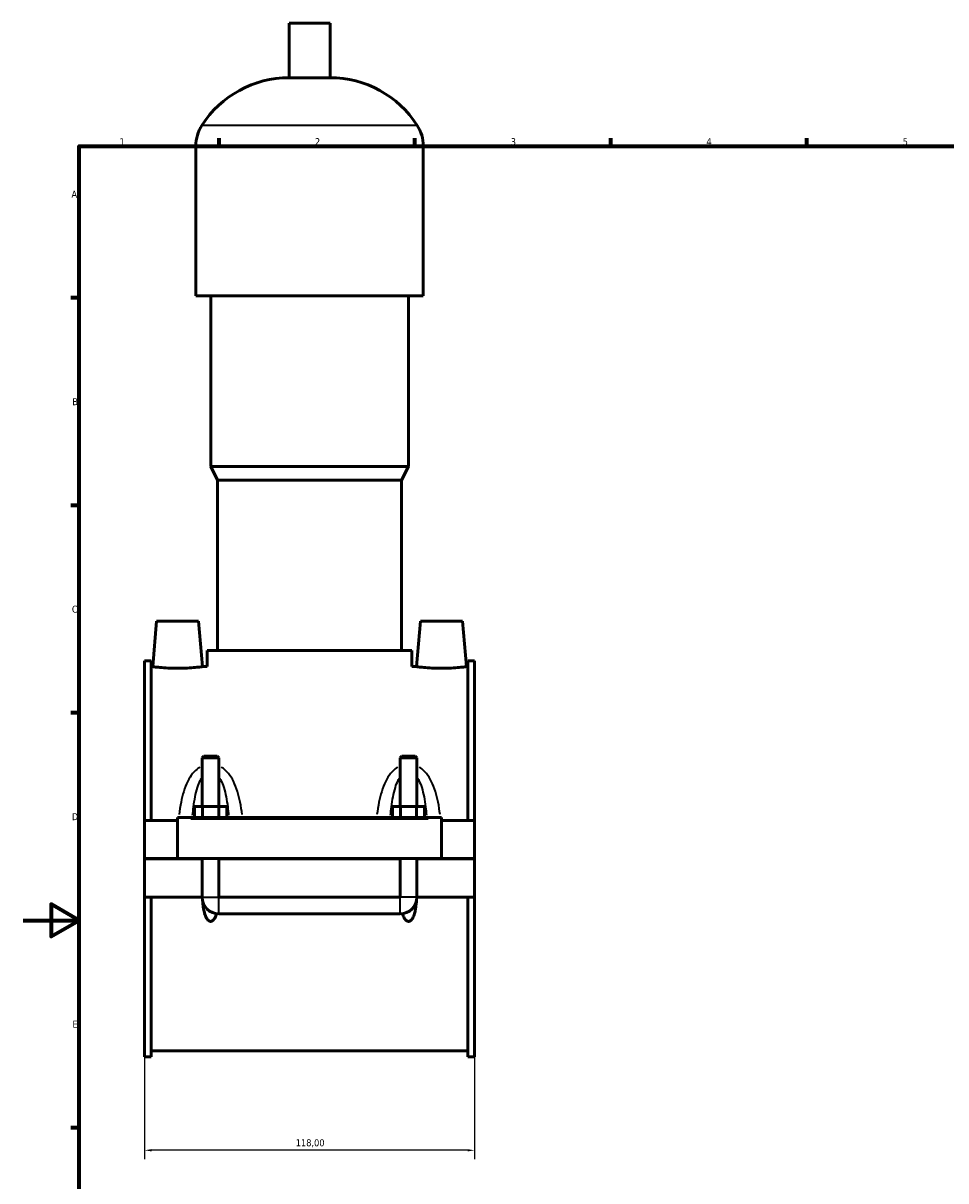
# Model space of a CAD drawing. Header units: millimetres. Extents: x 0 to 964, y -206 to 1211.
# Tile 2 of 8: x 0 to 330, y 204 to 618. Entities that reach past the tile are written whole.
import ezdxf

# ---------------------------------------------------------------- set-up
doc = ezdxf.new("R2010")
doc.units = ezdxf.units.MM
for name, color, linetype, lineweight in [('Border (ISO)', 7, 'Continuous', 70), ('Dimension (ISO)', 7, 'Continuous', 25), ('Visible (ISO)', 7, 'Continuous', 50), ('Visible Narrow (ISO)', 7, 'Continuous', 35)]:
    doc.layers.add(name, color=color, linetype=linetype, lineweight=lineweight)
doc.styles.add('Note Text (ISO)', font='tahoma.ttf')
doc.dimstyles.new('Default (ISO)', dxfattribs={"dimtxt": 2.5, "dimasz": 2.5, "dimexe": 3.175, "dimexo": 0, "dimgap": 0.762, "dimtad": 1, "dimrnd": 1e-08, "dimzin": 0, "dimtxsty": 'Note Text (ISO)', "dimcen": 0.09, "dimdle": 10, "dimclrd": 256, "dimclre": 256, "dimclrt": 232, "dimazin": 0, "dimtfac": 1.40208, "dimtmove": 0, "dimatfit": 3, "dimfxl": 1, "dimtolj": 1, "dimtzin": 0, "dimlwd": -1, "dimlwe": -1, "dimarcsym": 0})

# ---------------------------------------------------------------- blocks, each defined once
blk = doc.blocks.new('Borders Default Border')
at = {"layer": 'Border (ISO)'}
for p, q in [((70.08, 574), (70.08, 576.9)), ((140.17, 574), (140.17, 576.9)), ((210.25, 574), (210.25, 576.9)), ((280.33, 574), (280.33, 576.9)), ((20, 519.75), (17.1, 519.75)), ((20, 445.5), (17.1, 445.5)), ((20, 371.25), (17.1, 371.25)), ((20, 222.75), (17.1, 222.75))]:
    blk.add_line(p, q, dxfattribs=at)
at = {"layer": 'Border (ISO)', "flags": 128}
for points in [[(20, 20), (20, 574), (821, 574), (821, 20), (20, 20)], [(0, 297), (20, 297), (10, 302.77), (10, 291.23), (20, 297)]]:
    blk.add_lwpolyline(points, dxfattribs=at)
at = {"layer": 'Border (ISO)', "color": 232, "true_color": 0xca0064, "char_height": 2.5, "attachment_point": 7, "style": 'Note Text (ISO)'}
for s, insert in [('1', (34.48, 574.4)), ('2', (104.37, 574.4)), ('3', (174.43, 574.35)), ('4', (244.42, 574.4)), ('5', (314.64, 574.35)), ('A', (17.29, 555.62)), ('B', (17.59, 481.37)), ('C', (17.43, 407.08)), ('D', (17.43, 332.88)), ('E', (17.64, 258.63))]:
    blk.add_mtext(s, dxfattribs=dict(at, insert=insert))
blk = doc.blocks.new('*D13')
at = {"layer": 'Defpoints', "color": 0, "transparency": 16777216}
for p in [(43.46, 248.25), (161.46, 248.25), (43.46, 214.76)]:
    blk.add_point(p, dxfattribs=at)
at = {"layer": 'Dimension (ISO)', "transparency": 16777216}
for p, q in [((43.46, 248.25), (43.46, 211.58)), ((161.46, 248.25), (161.46, 211.58)), ((158.96, 214.76), (45.96, 214.76))]:
    blk.add_line(p, q, dxfattribs=at)
for points in [[(45.96, 215.17), (45.96, 214.34), (43.46, 214.76)], [(158.96, 215.17), (158.96, 214.34), (161.46, 214.76)]]:
    blk.add_solid(points, dxfattribs=at)
at = {"layer": 'Dimension (ISO)', "color": 232, "true_color": 0xca0064, "transparency": 16777216, "insert": (97.5, 218.7), "char_height": 2.5, "attachment_point": 1, "style": 'Note Text (ISO)'}
blk.add_mtext('\\A1;118,00', dxfattribs=at)

msp = doc.modelspace()

# ---------------------------------------------------------------- linework, layer by layer
at = {"layer": 'Visible (ISO)'}
for p, q in [((109.779, 618.063), (95.139, 618.063)), ((95.139, 598.543), (95.139, 618.063)), ((109.779, 598.543), (109.779, 618.063)), ((109.779, 598.543), (95.139, 598.543)), ((61.792, 520.463), (61.792, 574.143)), ((143.125, 520.463), (143.125, 574.143)), ((143.125, 520.463), (61.792, 520.463)), ((67.079, 459.463), (67.079, 520.463)), ((137.839, 459.463), (137.839, 520.463)), ((137.839, 459.463), (67.079, 459.463)), ((69.519, 454.583), (67.079, 459.463)), ((135.399, 454.583), (137.839, 459.463)), ((135.399, 454.583), (69.519, 454.583)), ((69.519, 393.583), (69.519, 454.583)), ((135.399, 393.583), (135.399, 454.583)), ((47.759, 404.063), (46.337, 387.813)), ((62.759, 404.063), (47.759, 404.063)), ((62.759, 404.063), (64.18, 387.813)), ((142.159, 404.063), (140.737, 387.813)), ((142.159, 404.063), (157.159, 404.063)), ((157.159, 404.063), (158.58, 387.813)), ((139.059, 393.583), (65.859, 393.583)), ((65.859, 387.813), (65.859, 393.583)), ((139.059, 387.813), (139.059, 393.583)), ((43.459, 389.876), (43.459, 332.813)), ((43.459, 389.876), (45.819, 389.876)), ((45.819, 332.813), (45.819, 389.876)), ((159.099, 332.813), (159.099, 389.876)), ((159.099, 389.876), (161.459, 389.876)), ((161.459, 389.876), (161.459, 332.813)), ((46.337, 387.813), (45.819, 387.813)), ((65.859, 387.813), (64.18, 387.813)), ((140.737, 387.813), (139.059, 387.813)), ((159.099, 387.813), (158.58, 387.813)), ((64.659, 355.78), (64.059, 355.18)), ((70.059, 355.18), (64.059, 355.18)), ((64.059, 355.18), (64.059, 337.813)), ((64.659, 355.78), (69.459, 355.78)), ((69.459, 355.78), (70.059, 355.18)), ((70.059, 355.18), (70.059, 337.813)), ((135.459, 355.78), (134.859, 355.18)), ((140.859, 355.18), (134.859, 355.18)), ((134.859, 337.813), (134.859, 355.18)), ((135.459, 355.78), (140.259, 355.78)), ((140.259, 355.78), (140.859, 355.18)), ((140.859, 337.813), (140.859, 355.18)), ((61.285, 333.813), (61.285, 337.813)), ((61.285, 337.813), (64.172, 337.813)), ((64.172, 333.813), (64.172, 337.813)), ((64.172, 337.813), (69.945, 337.813)), ((69.945, 333.813), (69.945, 337.813)), ((69.945, 337.813), (72.832, 337.813)), ((72.832, 333.813), (72.832, 337.813)), ((132.085, 333.813), (132.085, 337.813)), ((132.085, 337.813), (134.972, 337.813)), ((134.972, 333.813), (134.972, 337.813)), ((134.972, 337.813), (140.745, 337.813)), ((140.745, 333.813), (140.745, 337.813)), ((140.745, 337.813), (143.632, 337.813)), ((143.632, 333.813), (143.632, 337.813)), ((55.259, 332.813), (43.459, 332.813)), ((43.459, 319.113), (43.459, 332.813)), ((55.259, 333.313), (55.259, 333.813)), ((149.659, 333.813), (55.259, 333.813)), ((55.259, 319.113), (55.259, 333.313)), ((149.659, 333.813), (149.659, 333.313)), ((149.659, 333.313), (149.659, 319.113)), ((161.459, 332.813), (149.659, 332.813)), ((161.459, 332.813), (161.459, 319.113)), ((43.459, 319.113), (55.259, 319.113)), ((43.459, 305.313), (43.459, 319.013)), ((64.059, 319.013), (43.459, 319.013)), ((149.659, 319.113), (55.259, 319.113)), ((64.059, 319.113), (64.059, 319.013)), ((64.059, 305.313), (64.059, 319.013)), ((70.059, 319.113), (70.059, 319.013)), ((134.859, 319.013), (70.059, 319.013)), ((70.059, 319.013), (70.059, 305.313)), ((134.859, 319.013), (134.859, 319.113)), ((134.859, 305.313), (134.859, 319.013)), ((140.859, 319.013), (140.859, 319.113)), ((161.459, 319.013), (140.859, 319.013)), ((140.859, 319.013), (140.859, 305.313)), ((149.659, 319.113), (161.459, 319.113)), ((161.459, 319.013), (161.459, 305.313)), ((64.059, 305.313), (43.459, 305.313)), ((43.459, 305.313), (43.459, 248.251)), ((45.819, 248.251), (45.819, 305.313)), ((134.859, 305.313), (70.059, 305.313)), ((161.459, 305.313), (140.859, 305.313)), ((159.099, 248.251), (159.099, 305.313)), ((161.459, 305.313), (161.459, 248.251)), ((70.059, 299.313), (134.859, 299.313)), ((159.099, 250.313), (45.819, 250.313)), ((43.459, 248.251), (45.819, 248.251)), ((159.099, 248.251), (161.459, 248.251))]:
    msp.add_line(p, q, dxfattribs=at)
for centre, radius, start, end in [((95.139, 561.497), 37.046, 90, 147.38758), ((109.779, 561.497), 37.046, 32.61242, 90), ((75.374, 574.143), 13.582, 147.38758, 180), ((129.543, 574.143), 13.582, 0, 32.61242), ((70.059, 305.313), 6, 180, 270), ((134.859, 305.313), 6, 270, 0)]:
    msp.add_arc(centre, radius, start, end, dxfattribs=at)
for points, knots in [([(55.259, 387.225), (54.133, 387.225), (52.934, 387.256), (50.732, 387.368), (49.73, 387.447), (48.15, 387.594), (47.466, 387.673), (46.56, 387.783), (46.337, 387.813), (46.337, 387.813)], [2.6996216, 2.6996216, 2.6996216, 2.6996216, 3.0373, 3.0373, 3.3749784, 3.3749784, 3.7122055, 3.7122055, 4.0494325, 4.0494325, 4.0494325, 4.0494325]), ([(64.18, 387.813), (64.18, 387.813), (63.957, 387.783), (63.051, 387.673), (62.368, 387.594), (60.788, 387.447), (59.785, 387.368), (57.583, 387.256), (56.384, 387.225), (55.259, 387.225)], [6.7490541, 6.7490541, 6.7490541, 6.7490541, 7.0862811, 7.0862811, 7.4235082, 7.4235082, 7.7611866, 7.7611866, 8.0988649, 8.0988649, 8.0988649, 8.0988649]), ([(149.659, 387.225), (148.533, 387.225), (147.334, 387.256), (145.132, 387.368), (144.13, 387.447), (142.55, 387.594), (141.866, 387.673), (140.96, 387.783), (140.737, 387.813), (140.737, 387.813)], [0, 0, 0, 0, 0.3376784, 0.3376784, 0.6753568, 0.6753568, 1.0125838, 1.0125838, 1.3498108, 1.3498108, 1.3498108, 1.3498108]), ([(158.58, 387.813), (158.58, 387.813), (158.357, 387.783), (157.451, 387.673), (156.768, 387.594), (155.188, 387.447), (154.185, 387.368), (151.983, 387.256), (150.784, 387.225), (149.659, 387.225)], [4.0494325, 4.0494325, 4.0494325, 4.0494325, 4.3866595, 4.3866595, 4.7238865, 4.7238865, 5.0615649, 5.0615649, 5.3992433, 5.3992433, 5.3992433, 5.3992433]), ([(69.173, 299.379), (69.098, 299.128), (69.012, 298.876), (68.706, 298.1), (68.449, 297.597), (67.96, 297.064), (67.803, 296.926), (67.539, 296.776), (67.446, 296.736), (67.255, 296.682), (67.156, 296.668), (66.961, 296.668), (66.863, 296.682), (66.671, 296.736), (66.578, 296.776), (66.314, 296.926), (66.157, 297.064), (65.668, 297.597), (65.411, 298.1), (64.993, 299.16), (64.837, 299.719), (64.46, 301.37), (64.312, 302.578), (64.212, 303.886), (64.207, 303.945), (64.203, 304.005)], [1.539087, 1.539087, 1.539087, 1.539087, 1.6155307, 1.6155307, 1.7803763, 1.7803763, 1.8390247, 1.8390247, 1.8683489, 1.8683489, 1.8976731, 1.8976731, 1.9269973, 1.9269973, 1.9563215, 1.9563215, 2.0149698, 2.0149698, 2.1798154, 2.1798154, 2.344661, 2.344661, 2.7073323, 2.7073323, 2.7246031, 2.7246031, 2.7246031, 2.7246031]), ([(140.714, 304.005), (140.71, 303.945), (140.705, 303.886), (140.605, 302.578), (140.457, 301.37), (140.08, 299.719), (139.924, 299.16), (139.506, 298.1), (139.249, 297.597), (138.76, 297.064), (138.603, 296.926), (138.339, 296.776), (138.246, 296.736), (138.055, 296.682), (137.956, 296.668), (137.761, 296.668), (137.663, 296.682), (137.471, 296.736), (137.378, 296.776), (137.114, 296.926), (136.957, 297.064), (136.468, 297.597), (136.211, 298.1), (135.905, 298.876), (135.82, 299.128), (135.744, 299.379)], [1.070743, 1.070743, 1.070743, 1.070743, 1.0880139, 1.0880139, 1.4506851, 1.4506851, 1.6155307, 1.6155307, 1.7803763, 1.7803763, 1.8390247, 1.8390247, 1.8683489, 1.8683489, 1.8976731, 1.8976731, 1.9269973, 1.9269973, 1.9563215, 1.9563215, 2.0149698, 2.0149698, 2.1798154, 2.1798154, 2.2562592, 2.2562592, 2.2562592, 2.2562592])]:
    msp.add_open_spline(points, degree=3, knots=knots, dxfattribs=at)
at = {"layer": 'Visible Narrow (ISO)'}
for p, q in [((140.51, 581.463), (64.408, 581.463)), ((142.625, 574.143), (62.293, 574.143)), ((59.979, 333.313), (144.939, 333.313)), ((64.095, 305.313), (70.022, 305.313)), ((70.059, 299.35), (70.059, 305.276)), ((134.859, 299.35), (134.859, 305.276)), ((140.822, 305.313), (134.895, 305.313))]:
    msp.add_line(p, q, dxfattribs=at)
for points, knots in [([(63.154, 351.838), (62.777, 351.6), (62.42, 351.333), (61.552, 350.589), (61.07, 350.079), (59.962, 348.693), (59.394, 347.769), (58.325, 345.646), (57.855, 344.429), (57.062, 341.911), (56.741, 340.609), (56.184, 337.849), (55.957, 336.389), (55.773, 334.911)], [-2.5260283, -2.5260283, -2.5260283, -2.5260283, -2.3905464, -2.3905464, -2.1773, -2.1773, -1.8494342, -1.8494342, -1.4613751, -1.4613751, -1.0698534, -1.0698534, -0.6471615, -0.6471615, -0.6471615, -0.6471615]), ([(78.344, 334.911), (78.16, 336.389), (77.933, 337.849), (77.376, 340.609), (77.055, 341.911), (76.262, 344.429), (75.792, 345.646), (74.723, 347.769), (74.156, 348.693), (73.047, 350.079), (72.565, 350.589), (71.697, 351.333), (71.34, 351.6), (70.963, 351.838)], [-5.2359792, -5.2359792, -5.2359792, -5.2359792, -4.8132874, -4.8132874, -4.4217656, -4.4217656, -4.0337066, -4.0337066, -3.7058407, -3.7058407, -3.4925944, -3.4925944, -3.3571125, -3.3571125, -3.3571125, -3.3571125]), ([(133.954, 351.838), (133.577, 351.6), (133.22, 351.333), (132.352, 350.589), (131.87, 350.079), (130.762, 348.693), (130.194, 347.769), (129.125, 345.646), (128.655, 344.429), (127.862, 341.911), (127.541, 340.609), (126.984, 337.849), (126.757, 336.389), (126.573, 334.911)], [-2.5260812, -2.5260812, -2.5260812, -2.5260812, -2.3905991, -2.3905991, -2.1773525, -2.1773525, -1.8494864, -1.8494864, -1.4614272, -1.4614272, -1.0699087, -1.0699087, -0.6472144, -0.6472144, -0.6472144, -0.6472144]), ([(149.144, 334.911), (148.96, 336.389), (148.733, 337.849), (148.176, 340.609), (147.855, 341.911), (147.062, 344.429), (146.592, 345.646), (145.523, 347.769), (144.956, 348.693), (143.847, 350.079), (143.365, 350.589), (142.497, 351.333), (142.14, 351.6), (141.763, 351.838)], [-5.2360321, -5.2360321, -5.2360321, -5.2360321, -4.8133379, -4.8133379, -4.4218193, -4.4218193, -4.0337601, -4.0337601, -3.705894, -3.705894, -3.4926474, -3.4926474, -3.3571654, -3.3571654, -3.3571654, -3.3571654]), ([(60.63, 334.628), (60.72, 335.652), (60.825, 336.665), (61.106, 338.885), (61.292, 340.083), (61.749, 342.4), (62.02, 343.519), (62.637, 345.472), (62.964, 346.323), (63.468, 347.327), (63.589, 347.551), (63.716, 347.766)], [0.7495781, 0.7495781, 0.7495781, 0.7495781, 1.0698534, 1.0698534, 1.4613751, 1.4613751, 1.8494342, 1.8494342, 2.1773, 2.1773, 2.2753816, 2.2753816, 2.2753816, 2.2753816]), ([(70.401, 347.766), (70.528, 347.551), (70.649, 347.327), (71.153, 346.323), (71.481, 345.472), (72.097, 343.519), (72.368, 342.4), (72.826, 340.083), (73.011, 338.885), (73.292, 336.665), (73.397, 335.652), (73.487, 334.628)], [3.6077591, 3.6077591, 3.6077591, 3.6077591, 3.7058407, 3.7058407, 4.0337066, 4.0337066, 4.4217656, 4.4217656, 4.8132874, 4.8132874, 5.1335626, 5.1335626, 5.1335626, 5.1335626]), ([(131.43, 334.628), (131.52, 335.652), (131.625, 336.665), (131.906, 338.885), (132.092, 340.083), (132.549, 342.4), (132.82, 343.519), (133.437, 345.472), (133.764, 346.323), (134.268, 347.327), (134.389, 347.551), (134.516, 347.766)], [0.7496311, 0.7496311, 0.7496311, 0.7496311, 1.0699087, 1.0699087, 1.4614272, 1.4614272, 1.8494864, 1.8494864, 2.1773525, 2.1773525, 2.2754345, 2.2754345, 2.2754345, 2.2754345]), ([(141.201, 347.766), (141.328, 347.551), (141.449, 347.327), (141.953, 346.323), (142.281, 345.472), (142.897, 343.519), (143.168, 342.4), (143.626, 340.083), (143.811, 338.885), (144.092, 336.665), (144.197, 335.652), (144.287, 334.628)], [3.607812, 3.607812, 3.607812, 3.607812, 3.705894, 3.705894, 4.0337601, 4.0337601, 4.4218193, 4.4218193, 4.8133379, 4.8133379, 5.1336155, 5.1336155, 5.1336155, 5.1336155])]:
    msp.add_open_spline(points, degree=3, knots=knots, dxfattribs=at)

# ---------------------------------------------------------------- block references
msp.add_blockref('Borders Default Border', (0, 0))

# ---------------------------------------------------------------- dimensions: what is measured, and where the dimension line sits
at = {"layer": 'Dimension (ISO)'}
dim = msp.add_linear_dim(base=(43.459, 214.758), p1=(161.459, 248.251), p2=(43.459, 248.251), dimstyle='Default (ISO)', override={"dimdec": 2, "dimtp": 0, "dimtm": 0, "dimtdec": 2, "dimtofl": 0, "dimatfit": 1}, dxfattribs=at)
dim.commit()
dim.dimension.update_dxf_attribs({"geometry": '*D13', "text_midpoint": (102.459, 214.758), "dimtype": 160})

doc.saveas('drawing.dxf')
